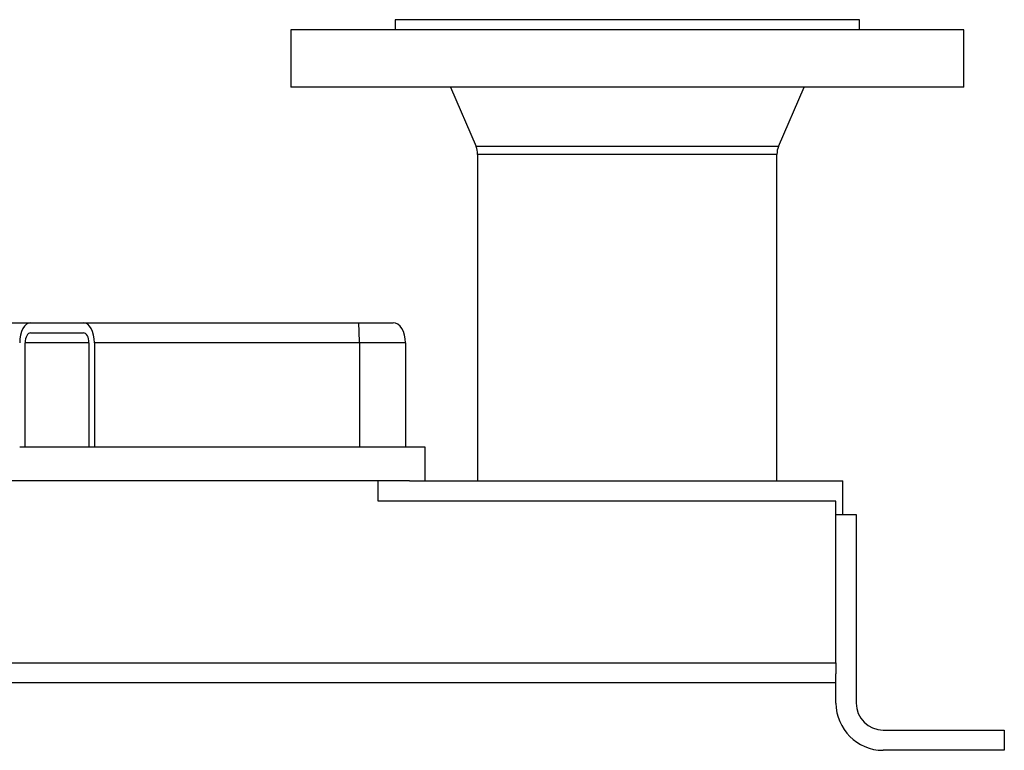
# Model space of a CAD drawing. Header units: millimetres. Extents: x 1082 to 1944, y 830 to 2111.
# Tile 4 of 9: x 1652 to 1944, y 830 to 1047. Entities that reach past the tile are written whole.
import ezdxf

# ---------------------------------------------------------------- set-up
doc = ezdxf.new("R2010")
doc.units = ezdxf.units.MM

msp = doc.modelspace()

# ---------------------------------------------------------------- linework, layer by layer
at = {"color": 7, "linetype": 'Continuous', "lineweight": 25}
for p, q in [((1763.46, 1046.51), (1763.46, 1043.51)), ((1832.46, 1046.51), (1763.46, 1046.51)), ((1901.46, 1046.51), (1832.46, 1046.51)), ((1901.46, 1043.51), (1901.46, 1046.51)), ((1732.46, 1043.51), (1732.46, 1026.51)), ((1832.46, 1043.51), (1732.46, 1043.51)), ((1932.46, 1043.51), (1832.46, 1043.51)), ((1932.46, 1026.51), (1932.46, 1043.51)), ((1832.46, 1026.51), (1732.46, 1026.51)), ((1779.96, 1026.51), (1787.53, 1008.88)), ((1932.46, 1026.51), (1832.46, 1026.51)), ((1877.4, 1008.88), (1884.96, 1026.51)), ((1788.01, 1006.51), (1788.01, 909.51)), ((1876.91, 909.51), (1876.91, 1006.51)), ((1574.4, 956.51), (1655.21, 956.51)), ((1655.21, 956.51), (1670.92, 956.51)), ((1670.92, 956.51), (1752.62, 956.51)), ((1752.62, 956.51), (1762.9, 956.51)), ((1655.21, 953.51), (1670.92, 953.51)), ((1653.58, 919.51), (1653.58, 950.51)), ((1672.54, 950.51), (1672.54, 919.51)), ((1674.16, 950.51), (1674.16, 919.51)), ((1752.86, 950.51), (1752.86, 919.51)), ((1766.58, 950.51), (1766.58, 919.51)), ((1752.86, 919.51), (1651.96, 919.51)), ((1772.46, 919.51), (1752.86, 919.51)), ((1772.46, 909.51), (1772.46, 919.51)), ((1767.72, 909.51), (1082.46, 909.51)), ((1758.46, 903.51), (1758.46, 909.51)), ((1767.72, 909.51), (1896.46, 909.51)), ((1896.46, 899.51), (1896.46, 909.51)), ((1894.46, 903.51), (1758.46, 903.51)), ((1894.46, 855.51), (1894.46, 903.51)), ((1894.46, 899.51), (1900.46, 899.51)), ((1900.46, 899.51), (1900.46, 843.51)), ((1371.46, 855.51), (1894.46, 855.51)), ((1894.46, 855.51), (1894.46, 852.2)), ((1894.46, 843.51), (1894.46, 852.2)), ((1894.46, 849.51), (1371.46, 849.51)), ((1908.46, 835.51), (1944.46, 835.51)), ((1944.46, 835.51), (1944.46, 829.51)), ((1944.46, 829.51), (1908.46, 829.51))]:
    msp.add_line(p, q, dxfattribs=at)
at = {"color": 1, "linetype": 'Continuous', "lineweight": 25}
for p, q in [((1832.46, 1008.88), (1787.53, 1008.88)), ((1832.46, 1006.51), (1788.01, 1006.51)), ((1877.4, 1008.88), (1832.46, 1008.88)), ((1876.91, 1006.51), (1832.46, 1006.51)), ((1672.54, 950.51), (1653.58, 950.51)), ((1752.86, 950.51), (1674.16, 950.51)), ((1766.58, 950.51), (1752.86, 950.51))]:
    msp.add_line(p, q, dxfattribs=at)
at = {"color": 7, "linetype": 'Continuous', "lineweight": 25}
for centre, radius, start, end in [((1782.01, 1006.51), 6, 0, 23.2161), ((1882.91, 1006.51), 6, 156.7839, 180), ((1908.46, 843.51), 14, 180, 270), ((1908.46, 843.51), 8, 180, 270)]:
    msp.add_arc(centre, radius, start, end, dxfattribs=at)
for centre, major_axis, ratio, start_param, end_param in [((1655.21, 950.51), (0, 6), 0.541607, 0, 1.570796), ((1670.92, 950.51), (0, 6), 0.541607, 4.712389, 6.283185), ((1752.62, 950.51), (0, 6), 0.040856, 4.712389, 6.283185), ((1762.9, 950.51), (0, 6), 0.612371, 4.712389, 6.283185), ((1655.21, 950.51), (0, 3), 0.541607, 0, 1.570796), ((1670.92, 950.51), (0, 3), 0.541607, 4.712389, 6.283185)]:
    msp.add_ellipse(centre, major_axis=major_axis, ratio=ratio, start_param=start_param, end_param=end_param, dxfattribs=at)

doc.saveas('drawing.dxf')
